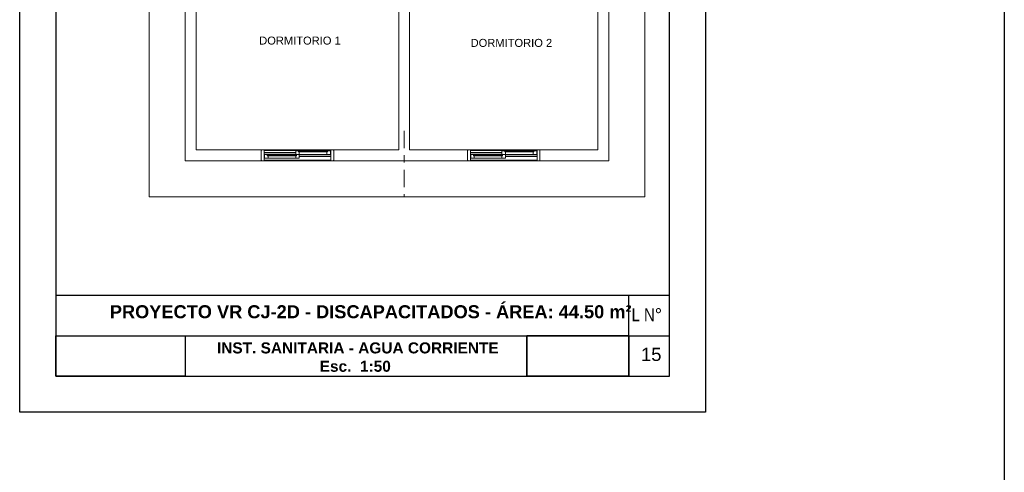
# Model space of a CAD drawing. Header units: millimetres. Extents: x 201 to 840, y 135 to 685.
# Tile 119 of 219: x 404.73 to 418.34, y 194.55 to 200.81. Entities that reach past the tile are written whole.
import ezdxf

# ---------------------------------------------------------------- set-up
doc = ezdxf.new("R2010")
doc.units = ezdxf.units.MM
doc.linetypes.add('ACAD_ISO10W100', pattern=[18, 12, -3, 0, -3])
doc.layers.add('001', color=1, linetype='Continuous', lineweight=5)
for name, color, linetype in [('03', 3, 'Continuous'), ('LAMINA', 6, 'Continuous'), ('TEXT', 4, 'Continuous'), ('TEXTO LAMINA', 2, 'Continuous')]:
    doc.layers.add(name, color=color, linetype=linetype)
doc.styles.add('ARIAL', font='arial.ttf', dxfattribs={"height": 0.06})
picture_1 = doc.add_image_def('image1.jpg', size_in_pixel=(635, 198))
picture_2 = doc.add_image_def('image2.png', size_in_pixel=(322, 127))
picture_3 = doc.add_image_def('image3.jpg', size_in_pixel=(635, 198))
picture_4 = doc.add_image_def('image4.png', size_in_pixel=(322, 127))

# ---------------------------------------------------------------- blocks, each defined once
blk = doc.blocks.new('PLANTILLA 1')
at = {"layer": '001'}
for p, q in [((-0.5, -9.003), (-0.5, 0.5)), ((0, -8.503), (0, -4.8)), ((5.85, -5.303), (5.85, -8.503)), ((6.35, -5.303), (6.35, -9.003)), ((0.15, -5.453), (0.15, -8.353)), ((2.95, -5.453), (2.95, -8.353)), ((3.1, -8.353), (3.1, -5.453)), ((5.7, -8.353), (5.7, -5.453)), ((0.15, -8.353), (1.05, -8.353)), ((1.05, -8.353), (1.05, -8.503)), ((1.053, -8.363), (1.053, -8.353)), ((1.053, -8.353), (1.1, -8.353)), ((1.1, -8.363), (1.09, -8.363)), ((1.09, -8.363), (1.09, -8.503)), ((1.09, -8.387), (1.525, -8.387)), ((1.09, -8.392), (1.525, -8.392)), ((1.133, -8.418), (1.093, -8.418)), ((1.093, -8.418), (1.093, -8.44)), ((1.1, -8.353), (2, -8.353)), ((1.1, -8.353), (1.1, -8.363)), ((1.1, -8.363), (2, -8.363)), ((1.133, -8.433), (1.133, -8.418)), ((1.133, -8.428), (1.133, -8.418)), ((1.133, -8.418), (1.143, -8.418)), ((1.143, -8.428), (1.133, -8.428)), ((1.133, -8.429), (1.535, -8.429)), ((1.535, -8.433), (1.133, -8.433)), ((1.143, -8.433), (1.133, -8.433)), ((1.525, -8.418), (1.143, -8.418)), ((1.143, -8.418), (1.143, -8.428)), ((1.143, -8.468), (1.143, -8.433)), ((1.565, -8.365), (1.525, -8.365)), ((1.525, -8.365), (1.525, -8.386)), ((1.525, -8.386), (1.525, -8.386)), ((1.525, -8.386), (1.525, -8.393)), ((1.525, -8.393), (1.525, -8.415)), ((1.525, -8.393), (1.525, -8.393)), ((1.525, -8.415), (1.575, -8.415)), ((1.525, -8.418), (1.525, -8.428)), ((1.535, -8.418), (1.525, -8.418)), ((1.525, -8.428), (1.535, -8.428)), ((1.525, -8.468), (1.525, -8.433)), ((1.525, -8.433), (1.535, -8.433)), ((1.535, -8.433), (1.535, -8.418)), ((1.535, -8.418), (1.575, -8.418)), ((1.535, -8.428), (1.535, -8.418)), ((1.535, -8.429), (1.535, -8.433)), ((1.565, -8.38), (1.565, -8.365)), ((1.565, -8.375), (1.565, -8.365)), ((1.565, -8.365), (1.575, -8.365)), ((1.565, -8.379), (1.565, -8.375)), ((1.565, -8.375), (1.967, -8.375)), ((1.575, -8.375), (1.565, -8.375)), ((1.967, -8.379), (1.565, -8.379)), ((1.575, -8.38), (1.565, -8.38)), ((1.957, -8.365), (1.575, -8.365)), ((1.575, -8.365), (1.575, -8.375)), ((1.575, -8.415), (1.575, -8.38)), ((1.957, -8.415), (1.575, -8.415)), ((1.575, -8.418), (1.575, -8.44)), ((1.957, -8.365), (1.957, -8.375)), ((1.967, -8.365), (1.957, -8.365)), ((1.957, -8.375), (1.967, -8.375)), ((1.957, -8.415), (1.957, -8.38)), ((1.957, -8.38), (1.967, -8.38)), ((2.007, -8.415), (1.957, -8.415)), ((1.967, -8.38), (1.967, -8.365)), ((1.967, -8.365), (2.007, -8.365)), ((1.967, -8.375), (1.967, -8.365)), ((2.047, -8.353), (2, -8.353)), ((2, -8.353), (2, -8.363)), ((2, -8.363), (2.01, -8.363)), ((2.007, -8.365), (2.007, -8.386)), ((2.007, -8.386), (2.007, -8.386)), ((2.007, -8.386), (2.007, -8.393)), ((2.007, -8.393), (2.007, -8.415)), ((2.007, -8.393), (2.007, -8.393)), ((2.01, -8.363), (2.01, -8.503)), ((2.047, -8.363), (2.047, -8.353)), ((2.95, -8.353), (2.05, -8.353)), ((2.05, -8.353), (2.05, -8.503)), ((3.9, -8.353), (3.1, -8.353)), ((3.9, -8.503), (3.9, -8.353)), ((3.903, -8.363), (3.903, -8.353)), ((3.903, -8.353), (3.95, -8.353)), ((3.95, -8.363), (3.94, -8.363)), ((3.94, -8.363), (3.94, -8.503)), ((3.94, -8.387), (4.375, -8.387)), ((3.94, -8.392), (4.375, -8.392)), ((3.983, -8.418), (3.943, -8.418)), ((3.943, -8.418), (3.943, -8.44)), ((3.95, -8.353), (4.85, -8.353)), ((3.95, -8.353), (3.95, -8.363)), ((3.95, -8.363), (4.85, -8.363)), ((3.983, -8.433), (3.983, -8.418)), ((3.983, -8.428), (3.983, -8.418)), ((3.983, -8.418), (3.993, -8.418)), ((3.993, -8.428), (3.983, -8.428)), ((3.983, -8.429), (4.385, -8.429)), ((4.385, -8.433), (3.983, -8.433)), ((3.993, -8.433), (3.983, -8.433)), ((4.375, -8.418), (3.993, -8.418)), ((3.993, -8.418), (3.993, -8.428)), ((3.993, -8.468), (3.993, -8.433)), ((4.415, -8.365), (4.375, -8.365)), ((4.375, -8.365), (4.375, -8.386)), ((4.375, -8.386), (4.375, -8.386)), ((4.375, -8.386), (4.375, -8.393)), ((4.375, -8.393), (4.375, -8.415)), ((4.375, -8.393), (4.375, -8.393)), ((4.375, -8.415), (4.425, -8.415)), ((4.375, -8.418), (4.375, -8.428)), ((4.385, -8.418), (4.375, -8.418)), ((4.375, -8.428), (4.385, -8.428)), ((4.375, -8.468), (4.375, -8.433)), ((4.375, -8.433), (4.385, -8.433)), ((4.385, -8.433), (4.385, -8.418)), ((4.385, -8.418), (4.425, -8.418)), ((4.385, -8.428), (4.385, -8.418)), ((4.385, -8.429), (4.385, -8.433)), ((4.415, -8.38), (4.415, -8.365)), ((4.415, -8.375), (4.415, -8.365)), ((4.415, -8.365), (4.425, -8.365)), ((4.415, -8.379), (4.415, -8.375)), ((4.415, -8.375), (4.817, -8.375)), ((4.425, -8.375), (4.415, -8.375)), ((4.817, -8.379), (4.415, -8.379)), ((4.425, -8.38), (4.415, -8.38)), ((4.807, -8.365), (4.425, -8.365)), ((4.425, -8.365), (4.425, -8.375)), ((4.425, -8.415), (4.425, -8.38)), ((4.807, -8.415), (4.425, -8.415)), ((4.425, -8.418), (4.425, -8.44)), ((4.807, -8.365), (4.807, -8.375)), ((4.817, -8.365), (4.807, -8.365)), ((4.807, -8.375), (4.817, -8.375)), ((4.807, -8.415), (4.807, -8.38)), ((4.807, -8.38), (4.817, -8.38)), ((4.857, -8.415), (4.807, -8.415)), ((4.817, -8.38), (4.817, -8.365)), ((4.817, -8.365), (4.857, -8.365)), ((4.817, -8.375), (4.817, -8.365)), ((4.897, -8.353), (4.85, -8.353)), ((4.85, -8.353), (4.85, -8.363)), ((4.85, -8.363), (4.86, -8.363)), ((4.857, -8.365), (4.857, -8.386)), ((4.857, -8.386), (4.857, -8.386)), ((4.857, -8.386), (4.857, -8.393)), ((4.857, -8.393), (4.857, -8.415)), ((4.857, -8.393), (4.857, -8.393)), ((4.86, -8.363), (4.86, -8.503)), ((4.897, -8.363), (4.897, -8.353)), ((4.9, -8.353), (5.7, -8.353)), ((4.9, -8.503), (4.9, -8.353)), ((1.05, -8.503), (0, -8.503)), ((1.053, -8.503), (1.053, -8.493)), ((1.09, -8.503), (1.053, -8.503)), ((1.09, -8.493), (2.01, -8.493)), ((2.01, -8.503), (1.09, -8.503)), ((1.09, -8.503), (2.01, -8.503)), ((1.093, -8.44), (1.093, -8.44)), ((1.093, -8.44), (1.093, -8.447)), ((1.093, -8.447), (1.093, -8.468)), ((1.093, -8.447), (1.093, -8.447)), ((1.093, -8.468), (1.143, -8.468)), ((1.525, -8.468), (1.143, -8.468)), ((1.575, -8.468), (1.525, -8.468)), ((1.575, -8.44), (1.575, -8.44)), ((1.575, -8.44), (1.575, -8.447)), ((1.575, -8.441), (2.01, -8.441)), ((1.575, -8.446), (2.01, -8.446)), ((1.575, -8.447), (1.575, -8.468)), ((1.575, -8.447), (1.575, -8.447)), ((2.01, -8.503), (2.047, -8.503)), ((2.047, -8.503), (2.047, -8.493)), ((2.05, -8.503), (3.9, -8.503)), ((3.903, -8.503), (3.903, -8.493)), ((3.94, -8.503), (3.903, -8.503)), ((3.94, -8.493), (4.86, -8.493)), ((4.86, -8.503), (3.94, -8.503)), ((3.94, -8.503), (4.86, -8.503)), ((3.943, -8.44), (3.943, -8.44)), ((3.943, -8.44), (3.943, -8.447)), ((3.943, -8.447), (3.943, -8.468)), ((3.943, -8.447), (3.943, -8.447)), ((3.943, -8.468), (3.993, -8.468)), ((4.375, -8.468), (3.993, -8.468)), ((4.425, -8.468), (4.375, -8.468)), ((4.425, -8.44), (4.425, -8.44)), ((4.425, -8.44), (4.425, -8.447)), ((4.425, -8.441), (4.86, -8.441)), ((4.425, -8.446), (4.86, -8.446)), ((4.425, -8.447), (4.425, -8.468)), ((4.425, -8.447), (4.425, -8.447)), ((4.86, -8.503), (4.897, -8.503)), ((4.897, -8.503), (4.897, -8.493)), ((5.85, -8.503), (4.9, -8.503)), ((6.35, -9.003), (-0.5, -9.003))]:
    blk.add_line(p, q, dxfattribs=at)

msp = doc.modelspace()

# ---------------------------------------------------------------- linework, layer by layer
msp.add_lwpolyline([(404.732, 195.382), (404.732, 210.63), (414.208, 210.63), (414.208, 195.382)], close=True)
at = {"layer": '001', "linetype": 'ACAD_ISO10W100', "ltscale": 0.02}
msp.add_line((410.045, 199.276), (410.045, 198.36), dxfattribs=at)
at = {"layer": 'LAMINA', "color": 2}
for p, q in [((413.708, 196.997), (405.232, 196.997)), ((413.149, 195.882), (413.149, 196.997))]:
    msp.add_line(p, q, dxfattribs=at)
at = {"layer": 'LAMINA'}
msp.add_line((405.232, 195.882), (413.708, 195.882), dxfattribs=at)
msp.add_line((405.232, 195.882), (413.708, 195.882), dxfattribs=at)
msp.add_lwpolyline([(413.708, 195.882), (413.708, 209.93), (405.232, 209.93), (405.232, 195.882)], close=True, dxfattribs=at)
at = {"layer": 'LAMINA', "color": 1}
msp.add_lwpolyline([(405.232, 196.439), (413.708, 196.439)], dxfattribs=at)
at = {"layer": 'TEXT', "color": 1, "ltscale": 0.01}
msp.add_line((418.336, 237.766), (418.336, 135.419), dxfattribs=at)
at = {"layer": 'TEXTO LAMINA'}
msp.add_lwpolyline([(411.737, 195.882), (413.149, 195.882), (413.149, 196.439), (411.737, 196.439)], close=True, dxfattribs=at)

# ---------------------------------------------------------------- block references
at = {"layer": '03'}
msp.add_blockref('PLANTILLA 1', (407.02, 207.363), dxfattribs=at)

# ---------------------------------------------------------------- texts
at = {"layer": 'TEXT', "style": 'ARIAL'}
for s, p in [('DORMITORIO 1', (408.041, 200.467)), ('DORMITORIO 2', (410.962, 200.435))]:
    msp.add_text(s, height=0.11, dxfattribs=at).set_placement(p)
at = {"layer": 'TEXTO LAMINA', "color": 4, "style": 'ARIAL'}
msp.add_text('15', height=0.1824, dxfattribs=at).set_placement((413.316, 196.091))
at = {"layer": 'TEXTO LAMINA', "attachment_point": 1, "style": 'ARIAL'}
for s, width, insert, char_height in [('{\\fArial|b1|i0|c0|p34;PROYECTO VR CJ-2D - DISCAPACITADOS - ÁREA: 44.50 m²}', 7.2242, (405.977, 196.862), 0.18), ('{\\fTechnic|b0|i0|c2|p2;L N°}', 0.53992, (413.186, 196.821), 0.18), ('{\\fArial|b1|i0|c0|p34;INST. SANITARIA - AGUA CORRIENTE   \\P                        Esc.  1:50}', 7.2242, (407.457, 196.348), 0.15246)]:
    msp.add_mtext_dynamic_manual_height_columns(s, width=width, gutter_width=12.5, heights=[0], dxfattribs=dict(at, insert=insert, char_height=char_height))

# ---------------------------------------------------------------- pictures from other files: only their frames are drawn
at = {"layer": '03'}
image = msp.add_image(picture_3, insert=(405.232, 195.882), size_in_units=(1.787, 0.557), dxfattribs=at)
image.dxf.flags = 7
image = msp.add_image(picture_3, insert=(405.232, 195.882), size_in_units=(1.787, 0.557), dxfattribs=at)
image.dxf.flags = 7
image = msp.add_image(picture_4, insert=(411.737, 195.882), size_in_units=(1.412, 0.557), dxfattribs=at)
image.dxf.flags = 7
image = msp.add_image(picture_4, insert=(411.737, 195.882), size_in_units=(1.412, 0.557), dxfattribs=at)
image.dxf.flags = 7
at = {"layer": 'TEXTO LAMINA'}
image = msp.add_image(picture_1, insert=(405.232, 195.882), size_in_units=(1.787, 0.557), rotation=0, dxfattribs=at)
image.dxf.flags = 7
image = msp.add_image(picture_1, insert=(405.232, 195.882), size_in_units=(1.787, 0.557), rotation=0, dxfattribs=at)
image.dxf.flags = 7
image = msp.add_image(picture_2, insert=(411.737, 195.882), size_in_units=(1.412, 0.557), rotation=0, dxfattribs=at)
image.dxf.flags = 7
image = msp.add_image(picture_2, insert=(411.737, 195.882), size_in_units=(1.412, 0.557), rotation=0, dxfattribs=at)
image.dxf.flags = 7

doc.saveas('drawing.dxf')
